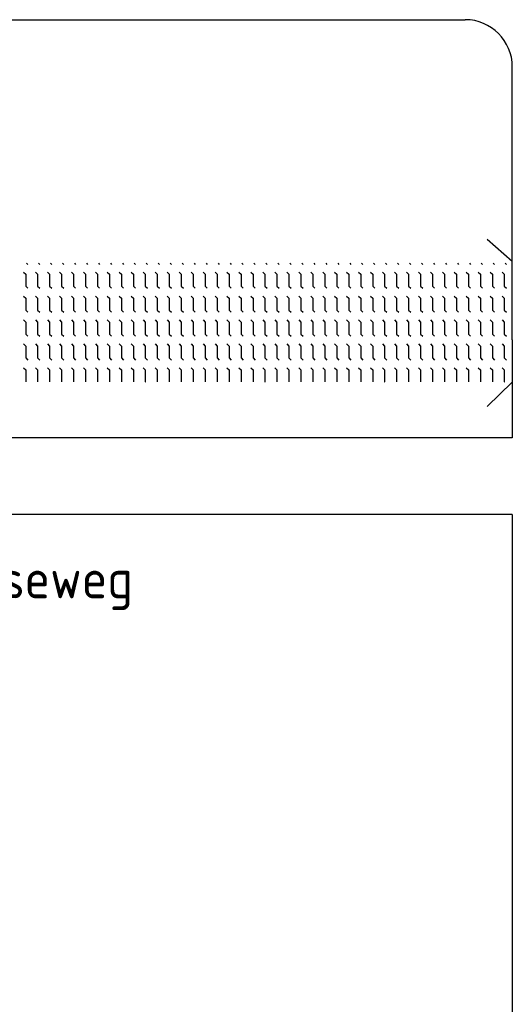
# Model space of a CAD drawing. Header units: metres. Extents: x 361 to 18396, y -7433 to 4904.
# Tile 24 of 30: x 11364 to 11564, y -166 to 232. Entities that reach past the tile are written whole.
import ezdxf

# ---------------------------------------------------------------- set-up
doc = ezdxf.new("R2010")
doc.units = ezdxf.units.M
doc.layers.add('VBL-XX-ONDERGROND', color=7, linetype='Continuous')
doc.styles.add('ISO', font='ISO.SHX')

# ---------------------------------------------------------------- blocks, each defined once
blk = doc.blocks.new('*X34')
at = {"color": 0}
for p, q in [((-832.2, 2673), (-824.7, 2680.5)), ((-775.5, 2653.5), (-762, 2667)), ((-762, 2667), (-685.8, 2667)), ((-685.8, 2667), (-672.3, 2680.5)), ((-623.1, 2653.5), (-609.6, 2667)), ((-609.6, 2667), (-533.4, 2667)), ((-533.4, 2667), (-519.9, 2680.5)), ((-470.7, 2653.5), (-457.2, 2667)), ((-457.2, 2667), (-381, 2667)), ((-381, 2667), (-367.5, 2680.5)), ((-318.3, 2653.5), (-304.8, 2667)), ((-304.8, 2667), (-228.6, 2667)), ((-228.6, 2667), (-215.1, 2680.5)), ((-165.9, 2653.5), (-152.4, 2667)), ((-152.4, 2667), (-76.2, 2667)), ((-76.2, 2667), (-76, 2667.2)), ((-832.2, 2596.8), (-824.7, 2604.3)), ((-775.5, 2577.3), (-762, 2590.8)), ((-762, 2590.8), (-685.8, 2590.8)), ((-685.8, 2590.8), (-672.3, 2604.3)), ((-623.1, 2577.3), (-609.6, 2590.8)), ((-609.6, 2590.8), (-533.4, 2590.8)), ((-533.4, 2590.8), (-519.9, 2604.3)), ((-470.7, 2577.3), (-457.2, 2590.8)), ((-457.2, 2590.8), (-381, 2590.8)), ((-381, 2590.8), (-367.5, 2604.3)), ((-318.3, 2577.3), (-304.8, 2590.8)), ((-304.8, 2590.8), (-228.6, 2590.8)), ((-228.6, 2590.8), (-215.1, 2604.3)), ((-165.9, 2577.3), (-152.4, 2590.8)), ((-152.4, 2590.8), (-76.2, 2590.8)), ((-76.2, 2590.8), (-76, 2591)), ((-832.2, 2520.6), (-824.7, 2528.1)), ((-775.5, 2501.1), (-762, 2514.6)), ((-762, 2514.6), (-685.8, 2514.6)), ((-685.8, 2514.6), (-672.3, 2528.1)), ((-623.1, 2501.1), (-609.6, 2514.6)), ((-609.6, 2514.6), (-533.4, 2514.6)), ((-533.4, 2514.6), (-519.9, 2528.1)), ((-470.7, 2501.1), (-457.2, 2514.6)), ((-457.2, 2514.6), (-381, 2514.6)), ((-381, 2514.6), (-367.5, 2528.1)), ((-318.3, 2501.1), (-304.8, 2514.6)), ((-304.8, 2514.6), (-228.6, 2514.6)), ((-228.6, 2514.6), (-215.1, 2528.1)), ((-165.9, 2501.1), (-152.4, 2514.6)), ((-152.4, 2514.6), (-76.2, 2514.6)), ((-76.2, 2514.6), (-76, 2514.8)), ((-832.2, 2444.4), (-824.7, 2451.9)), ((-685.8, 2438.4), (-672.3, 2451.9)), ((-533.4, 2438.4), (-519.9, 2451.9)), ((-381, 2438.4), (-367.5, 2451.9)), ((-228.6, 2438.4), (-215.1, 2451.9)), ((-775.5, 2424.9), (-762, 2438.4)), ((-762, 2438.4), (-685.8, 2438.4)), ((-623.1, 2424.9), (-609.6, 2438.4)), ((-609.6, 2438.4), (-533.4, 2438.4)), ((-470.7, 2424.9), (-457.2, 2438.4)), ((-457.2, 2438.4), (-381, 2438.4)), ((-318.3, 2424.9), (-304.8, 2438.4)), ((-304.8, 2438.4), (-228.6, 2438.4)), ((-165.9, 2424.9), (-152.4, 2438.4)), ((-152.4, 2438.4), (-76.2, 2438.4)), ((-76.2, 2438.4), (-76, 2438.6)), ((-832.2, 2368.2), (-824.7, 2375.7)), ((-775.5, 2348.7), (-762, 2362.2)), ((-762, 2362.2), (-685.8, 2362.2)), ((-685.8, 2362.2), (-672.3, 2375.7)), ((-623.1, 2348.7), (-609.6, 2362.2)), ((-609.6, 2362.2), (-533.4, 2362.2)), ((-533.4, 2362.2), (-519.9, 2375.7)), ((-470.7, 2348.7), (-457.2, 2362.2)), ((-457.2, 2362.2), (-381, 2362.2)), ((-381, 2362.2), (-367.5, 2375.7)), ((-318.3, 2348.7), (-304.8, 2362.2)), ((-304.8, 2362.2), (-228.6, 2362.2)), ((-228.6, 2362.2), (-215.1, 2375.7)), ((-165.9, 2348.7), (-152.4, 2362.2)), ((-152.4, 2362.2), (-76.2, 2362.2)), ((-76.2, 2362.2), (-76, 2362.4)), ((-832.2, 2292), (-824.7, 2299.5)), ((-775.5, 2272.5), (-762, 2286)), ((-762, 2286), (-685.8, 2286)), ((-685.8, 2286), (-672.3, 2299.5)), ((-623.1, 2272.5), (-609.6, 2286)), ((-609.6, 2286), (-533.4, 2286)), ((-533.4, 2286), (-519.9, 2299.5)), ((-470.7, 2272.5), (-457.2, 2286)), ((-457.2, 2286), (-381, 2286)), ((-381, 2286), (-367.5, 2299.5)), ((-318.3, 2272.5), (-304.8, 2286)), ((-304.8, 2286), (-228.6, 2286)), ((-228.6, 2286), (-215.1, 2299.5)), ((-165.9, 2272.5), (-152.4, 2286)), ((-152.4, 2286), (-76.2, 2286)), ((-76.2, 2286), (-76, 2286.2)), ((-832.2, 2215.8), (-824.7, 2223.3)), ((-775.5, 2196.3), (-762, 2209.8)), ((-762, 2209.8), (-685.8, 2209.8)), ((-685.8, 2209.8), (-672.3, 2223.3)), ((-623.1, 2196.3), (-609.6, 2209.8)), ((-609.6, 2209.8), (-533.4, 2209.8)), ((-533.4, 2209.8), (-519.9, 2223.3)), ((-470.7, 2196.3), (-457.2, 2209.8)), ((-457.2, 2209.8), (-381, 2209.8)), ((-381, 2209.8), (-367.5, 2223.3)), ((-318.3, 2196.3), (-304.8, 2209.8)), ((-304.8, 2209.8), (-228.6, 2209.8)), ((-228.6, 2209.8), (-215.1, 2223.3)), ((-165.9, 2196.3), (-152.4, 2209.8)), ((-152.4, 2209.8), (-76.2, 2209.8)), ((-76.2, 2209.8), (-76, 2210)), ((-832.2, 2139.6), (-824.7, 2147.1)), ((-775.5, 2120.1), (-762, 2133.6)), ((-762, 2133.6), (-685.8, 2133.6)), ((-685.8, 2133.6), (-672.3, 2147.1)), ((-623.1, 2120.1), (-609.6, 2133.6)), ((-609.6, 2133.6), (-533.4, 2133.6)), ((-533.4, 2133.6), (-519.9, 2147.1)), ((-470.7, 2120.1), (-457.2, 2133.6)), ((-457.2, 2133.6), (-381, 2133.6)), ((-381, 2133.6), (-367.5, 2147.1)), ((-318.3, 2120.1), (-304.8, 2133.6)), ((-304.8, 2133.6), (-228.6, 2133.6)), ((-228.6, 2133.6), (-215.1, 2147.1)), ((-165.9, 2120.1), (-152.4, 2133.6)), ((-152.4, 2133.6), (-76.2, 2133.6)), ((-76.2, 2133.6), (-76, 2133.8)), ((-832.2, 2063.4), (-824.7, 2070.9)), ((-685.8, 2057.4), (-672.3, 2070.9)), ((-533.4, 2057.4), (-519.9, 2070.9)), ((-381, 2057.4), (-367.5, 2070.9)), ((-228.6, 2057.4), (-215.1, 2070.9)), ((-775.5, 2043.9), (-762, 2057.4)), ((-762, 2057.4), (-685.8, 2057.4)), ((-623.1, 2043.9), (-609.6, 2057.4)), ((-609.6, 2057.4), (-533.4, 2057.4)), ((-470.7, 2043.9), (-457.2, 2057.4)), ((-457.2, 2057.4), (-381, 2057.4)), ((-318.3, 2043.9), (-304.8, 2057.4)), ((-304.8, 2057.4), (-228.6, 2057.4)), ((-165.9, 2043.9), (-152.4, 2057.4)), ((-152.4, 2057.4), (-76.2, 2057.4)), ((-76.2, 2057.4), (-76, 2057.6)), ((-832.2, 1987.2), (-824.7, 1994.7)), ((-775.5, 1967.7), (-762, 1981.2)), ((-762, 1981.2), (-685.8, 1981.2)), ((-685.8, 1981.2), (-672.3, 1994.7)), ((-623.1, 1967.7), (-609.6, 1981.2)), ((-609.6, 1981.2), (-533.4, 1981.2)), ((-533.4, 1981.2), (-519.9, 1994.7)), ((-470.7, 1967.7), (-457.2, 1981.2)), ((-457.2, 1981.2), (-381, 1981.2)), ((-381, 1981.2), (-367.5, 1994.7)), ((-318.3, 1967.7), (-304.8, 1981.2)), ((-304.8, 1981.2), (-228.6, 1981.2)), ((-228.6, 1981.2), (-215.1, 1994.7)), ((-165.9, 1967.7), (-152.4, 1981.2)), ((-152.4, 1981.2), (-76.2, 1981.2)), ((-76.2, 1981.2), (-76, 1981.4)), ((-832.2, 1911), (-824.7, 1918.5)), ((-775.5, 1891.5), (-762, 1905)), ((-762, 1905), (-685.8, 1905)), ((-685.8, 1905), (-672.3, 1918.5)), ((-623.1, 1891.5), (-609.6, 1905)), ((-609.6, 1905), (-533.4, 1905)), ((-533.4, 1905), (-519.9, 1918.5)), ((-470.7, 1891.5), (-457.2, 1905)), ((-457.2, 1905), (-381, 1905)), ((-381, 1905), (-367.5, 1918.5)), ((-318.3, 1891.5), (-304.8, 1905)), ((-304.8, 1905), (-228.6, 1905)), ((-228.6, 1905), (-215.1, 1918.5)), ((-165.9, 1891.5), (-152.4, 1905)), ((-152.4, 1905), (-76.2, 1905)), ((-76.2, 1905), (-76, 1905.2)), ((-832.2, 1834.8), (-824.7, 1842.3)), ((-775.5, 1815.3), (-762, 1828.8)), ((-762, 1828.8), (-685.8, 1828.8)), ((-685.8, 1828.8), (-672.3, 1842.3)), ((-623.1, 1815.3), (-609.6, 1828.8)), ((-609.6, 1828.8), (-533.4, 1828.8)), ((-533.4, 1828.8), (-519.9, 1842.3)), ((-470.7, 1815.3), (-457.2, 1828.8)), ((-457.2, 1828.8), (-381, 1828.8)), ((-381, 1828.8), (-367.5, 1842.3)), ((-318.3, 1815.3), (-304.8, 1828.8)), ((-304.8, 1828.8), (-228.6, 1828.8)), ((-228.6, 1828.8), (-215.1, 1842.3)), ((-165.9, 1815.3), (-152.4, 1828.8)), ((-152.4, 1828.8), (-76.2, 1828.8)), ((-76.2, 1828.8), (-76, 1829)), ((-832.2, 1758.6), (-824.7, 1766.1)), ((-685.8, 1752.6), (-672.3, 1766.1)), ((-533.4, 1752.6), (-519.9, 1766.1)), ((-381, 1752.6), (-367.5, 1766.1)), ((-228.6, 1752.6), (-215.1, 1766.1)), ((-775.5, 1739.1), (-762, 1752.6)), ((-762, 1752.6), (-685.8, 1752.6)), ((-623.1, 1739.1), (-609.6, 1752.6)), ((-609.6, 1752.6), (-533.4, 1752.6)), ((-470.7, 1739.1), (-457.2, 1752.6)), ((-457.2, 1752.6), (-381, 1752.6)), ((-318.3, 1739.1), (-304.8, 1752.6)), ((-304.8, 1752.6), (-228.6, 1752.6)), ((-165.9, 1739.1), (-152.4, 1752.6)), ((-152.4, 1752.6), (-76.2, 1752.6)), ((-76.2, 1752.6), (-76, 1752.8)), ((-832.2, 1682.4), (-824.7, 1689.9)), ((-775.5, 1662.9), (-762, 1676.4)), ((-762, 1676.4), (-685.8, 1676.4)), ((-685.8, 1676.4), (-672.3, 1689.9)), ((-623.1, 1662.9), (-609.6, 1676.4)), ((-609.6, 1676.4), (-533.4, 1676.4)), ((-533.4, 1676.4), (-519.9, 1689.9)), ((-470.7, 1662.9), (-457.2, 1676.4)), ((-457.2, 1676.4), (-381, 1676.4)), ((-381, 1676.4), (-367.5, 1689.9)), ((-318.3, 1662.9), (-304.8, 1676.4)), ((-304.8, 1676.4), (-228.6, 1676.4)), ((-228.6, 1676.4), (-215.1, 1689.9)), ((-165.9, 1662.9), (-152.4, 1676.4)), ((-152.4, 1676.4), (-76.2, 1676.4)), ((-76.2, 1676.4), (-76, 1676.6)), ((-832.2, 1606.2), (-824.7, 1613.7)), ((-775.5, 1586.7), (-762, 1600.2)), ((-762, 1600.2), (-685.8, 1600.2)), ((-685.8, 1600.2), (-672.3, 1613.7)), ((-623.1, 1586.7), (-609.6, 1600.2)), ((-609.6, 1600.2), (-533.4, 1600.2)), ((-533.4, 1600.2), (-519.9, 1613.7)), ((-470.7, 1586.7), (-457.2, 1600.2)), ((-457.2, 1600.2), (-381, 1600.2)), ((-381, 1600.2), (-367.5, 1613.7)), ((-318.3, 1586.7), (-304.8, 1600.2)), ((-304.8, 1600.2), (-228.6, 1600.2)), ((-228.6, 1600.2), (-215.1, 1613.7)), ((-165.9, 1586.7), (-152.4, 1600.2)), ((-152.4, 1600.2), (-76.2, 1600.2)), ((-76.2, 1600.2), (-76, 1600.4)), ((-832.2, 1530), (-824.7, 1537.5)), ((-775.5, 1510.5), (-762, 1524)), ((-762, 1524), (-685.8, 1524)), ((-685.8, 1524), (-672.3, 1537.5)), ((-623.1, 1510.5), (-609.6, 1524)), ((-609.6, 1524), (-533.4, 1524)), ((-533.4, 1524), (-519.9, 1537.5)), ((-470.7, 1510.5), (-457.2, 1524)), ((-457.2, 1524), (-381, 1524)), ((-381, 1524), (-367.5, 1537.5)), ((-318.3, 1510.5), (-304.8, 1524)), ((-304.8, 1524), (-228.6, 1524)), ((-228.6, 1524), (-215.1, 1537.5)), ((-165.9, 1510.5), (-152.4, 1524)), ((-152.4, 1524), (-76.2, 1524)), ((-76.2, 1524), (-76, 1524.2)), ((-832.2, 1453.8), (-824.7, 1461.3)), ((-775.5, 1434.3), (-762, 1447.8)), ((-762, 1447.8), (-685.8, 1447.8)), ((-685.8, 1447.8), (-672.3, 1461.3)), ((-623.1, 1434.3), (-609.6, 1447.8)), ((-609.6, 1447.8), (-533.4, 1447.8)), ((-533.4, 1447.8), (-519.9, 1461.3)), ((-470.7, 1434.3), (-457.2, 1447.8)), ((-457.2, 1447.8), (-381, 1447.8)), ((-381, 1447.8), (-367.5, 1461.3)), ((-318.3, 1434.3), (-304.8, 1447.8)), ((-304.8, 1447.8), (-228.6, 1447.8)), ((-228.6, 1447.8), (-215.1, 1461.3)), ((-165.9, 1434.3), (-152.4, 1447.8)), ((-152.4, 1447.8), (-76.2, 1447.8)), ((-76.2, 1447.8), (-76, 1448)), ((-832.2, 1377.6), (-824.7, 1385.1)), ((-685.8, 1371.6), (-672.3, 1385.1)), ((-533.4, 1371.6), (-519.9, 1385.1)), ((-381, 1371.6), (-367.5, 1385.1)), ((-228.6, 1371.6), (-215.1, 1385.1)), ((-775.5, 1358.1), (-762, 1371.6)), ((-762, 1371.6), (-685.8, 1371.6)), ((-623.1, 1358.1), (-609.6, 1371.6)), ((-609.6, 1371.6), (-533.4, 1371.6)), ((-470.7, 1358.1), (-457.2, 1371.6)), ((-457.2, 1371.6), (-381, 1371.6)), ((-318.3, 1358.1), (-304.8, 1371.6)), ((-304.8, 1371.6), (-228.6, 1371.6)), ((-165.9, 1358.1), (-152.4, 1371.6)), ((-152.4, 1371.6), (-76.2, 1371.6)), ((-76.2, 1371.6), (-76, 1371.8)), ((-832.2, 1301.4), (-824.7, 1308.9)), ((-775.5, 1281.9), (-762, 1295.4)), ((-762, 1295.4), (-685.8, 1295.4)), ((-685.8, 1295.4), (-672.3, 1308.9)), ((-623.1, 1281.9), (-609.6, 1295.4)), ((-609.6, 1295.4), (-533.4, 1295.4)), ((-533.4, 1295.4), (-519.9, 1308.9)), ((-470.7, 1281.9), (-457.2, 1295.4)), ((-457.2, 1295.4), (-381, 1295.4)), ((-381, 1295.4), (-367.5, 1308.9)), ((-318.3, 1281.9), (-304.8, 1295.4)), ((-304.8, 1295.4), (-228.6, 1295.4)), ((-228.6, 1295.4), (-215.1, 1308.9)), ((-165.9, 1281.9), (-152.4, 1295.4)), ((-152.4, 1295.4), (-76.2, 1295.4)), ((-76.2, 1295.4), (-76, 1295.6)), ((-832.2, 1225.2), (-824.7, 1232.7)), ((-775.5, 1205.7), (-762, 1219.2)), ((-762, 1219.2), (-685.8, 1219.2)), ((-685.8, 1219.2), (-672.3, 1232.7)), ((-623.1, 1205.7), (-609.6, 1219.2)), ((-609.6, 1219.2), (-533.4, 1219.2)), ((-533.4, 1219.2), (-519.9, 1232.7)), ((-470.7, 1205.7), (-457.2, 1219.2)), ((-457.2, 1219.2), (-381, 1219.2)), ((-381, 1219.2), (-367.5, 1232.7)), ((-318.3, 1205.7), (-304.8, 1219.2)), ((-304.8, 1219.2), (-228.6, 1219.2)), ((-228.6, 1219.2), (-215.1, 1232.7)), ((-165.9, 1205.7), (-152.4, 1219.2)), ((-152.4, 1219.2), (-76.2, 1219.2)), ((-76.2, 1219.2), (-76, 1219.4)), ((-832.2, 1149), (-824.7, 1156.5)), ((-775.5, 1129.5), (-762, 1143)), ((-762, 1143), (-685.8, 1143)), ((-685.8, 1143), (-672.3, 1156.5)), ((-623.1, 1129.5), (-609.6, 1143)), ((-609.6, 1143), (-533.4, 1143)), ((-533.4, 1143), (-519.9, 1156.5)), ((-470.7, 1129.5), (-457.2, 1143)), ((-457.2, 1143), (-381, 1143)), ((-381, 1143), (-367.5, 1156.5)), ((-318.3, 1129.5), (-304.8, 1143)), ((-304.8, 1143), (-228.6, 1143)), ((-228.6, 1143), (-215.1, 1156.5)), ((-165.9, 1129.5), (-152.4, 1143)), ((-152.4, 1143), (-76.2, 1143)), ((-76.2, 1143), (-76, 1143.2)), ((-832.2, 1072.8), (-824.7, 1080.3)), ((-775.5, 1053.3), (-762, 1066.8)), ((-762, 1066.8), (-685.8, 1066.8)), ((-685.8, 1066.8), (-672.3, 1080.3)), ((-623.1, 1053.3), (-609.6, 1066.8)), ((-609.6, 1066.8), (-533.4, 1066.8)), ((-533.4, 1066.8), (-519.9, 1080.3)), ((-470.7, 1053.3), (-457.2, 1066.8)), ((-457.2, 1066.8), (-381, 1066.8)), ((-381, 1066.8), (-367.5, 1080.3)), ((-318.3, 1053.3), (-304.8, 1066.8)), ((-304.8, 1066.8), (-228.6, 1066.8)), ((-228.6, 1066.8), (-215.1, 1080.3)), ((-165.9, 1053.3), (-152.4, 1066.8)), ((-152.4, 1066.8), (-76.2, 1066.8)), ((-76.2, 1066.8), (-76, 1067)), ((-832.2, 996.6), (-824.7, 1004.1)), ((-685.8, 990.6), (-672.3, 1004.1)), ((-533.4, 990.6), (-519.9, 1004.1)), ((-381, 990.6), (-367.5, 1004.1)), ((-228.6, 990.6), (-215.1, 1004.1)), ((-775.5, 977.1), (-762, 990.6)), ((-762, 990.6), (-685.8, 990.6)), ((-623.1, 977.1), (-609.6, 990.6)), ((-609.6, 990.6), (-533.4, 990.6)), ((-470.7, 977.1), (-457.2, 990.6)), ((-457.2, 990.6), (-381, 990.6)), ((-318.3, 977.1), (-304.8, 990.6)), ((-304.8, 990.6), (-228.6, 990.6)), ((-165.9, 977.1), (-152.4, 990.6)), ((-152.4, 990.6), (-76.2, 990.6)), ((-76.2, 990.6), (-76, 990.8)), ((-832.2, 920.4), (-824.7, 927.9)), ((-775.5, 900.9), (-762, 914.4)), ((-762, 914.4), (-685.8, 914.4)), ((-685.8, 914.4), (-672.3, 927.9)), ((-623.1, 900.9), (-609.6, 914.4)), ((-609.6, 914.4), (-533.4, 914.4)), ((-533.4, 914.4), (-519.9, 927.9)), ((-470.7, 900.9), (-457.2, 914.4)), ((-457.2, 914.4), (-381, 914.4)), ((-381, 914.4), (-367.5, 927.9)), ((-318.3, 900.9), (-304.8, 914.4)), ((-304.8, 914.4), (-228.6, 914.4)), ((-228.6, 914.4), (-215.1, 927.9)), ((-165.9, 900.9), (-152.4, 914.4)), ((-152.4, 914.4), (-76.2, 914.4)), ((-76.2, 914.4), (-76, 914.6)), ((-832.2, 844.2), (-824.7, 851.7)), ((-775.5, 824.7), (-762, 838.2)), ((-762, 838.2), (-685.8, 838.2)), ((-685.8, 838.2), (-672.3, 851.7)), ((-623.1, 824.7), (-609.6, 838.2)), ((-609.6, 838.2), (-533.4, 838.2)), ((-533.4, 838.2), (-519.9, 851.7)), ((-470.7, 824.7), (-457.2, 838.2)), ((-457.2, 838.2), (-381, 838.2)), ((-381, 838.2), (-367.5, 851.7)), ((-318.3, 824.7), (-304.8, 838.2)), ((-304.8, 838.2), (-228.6, 838.2)), ((-228.6, 838.2), (-215.1, 851.7)), ((-165.9, 824.7), (-152.4, 838.2)), ((-152.4, 838.2), (-76.2, 838.2)), ((-76.2, 838.2), (-76, 838.4)), ((-832.2, 768), (-824.7, 775.5)), ((-775.5, 748.5), (-762, 762)), ((-762, 762), (-685.8, 762)), ((-685.8, 762), (-672.3, 775.5)), ((-623.1, 748.5), (-609.6, 762)), ((-609.6, 762), (-533.4, 762)), ((-533.4, 762), (-519.9, 775.5)), ((-470.7, 748.5), (-457.2, 762)), ((-457.2, 762), (-381, 762)), ((-381, 762), (-367.5, 775.5)), ((-318.3, 748.5), (-304.8, 762)), ((-304.8, 762), (-228.6, 762)), ((-228.6, 762), (-215.1, 775.5)), ((-165.9, 748.5), (-152.4, 762)), ((-152.4, 762), (-76.2, 762)), ((-76.2, 762), (-76, 762.2)), ((-832.2, 691.8), (-824.7, 699.3)), ((-685.8, 685.8), (-672.3, 699.3)), ((-533.4, 685.8), (-519.9, 699.3)), ((-381, 685.8), (-367.5, 699.3)), ((-228.6, 685.8), (-215.1, 699.3)), ((-775.5, 672.3), (-762, 685.8)), ((-762, 685.8), (-685.8, 685.8)), ((-623.1, 672.3), (-609.6, 685.8)), ((-609.6, 685.8), (-533.4, 685.8)), ((-470.7, 672.3), (-457.2, 685.8)), ((-457.2, 685.8), (-381, 685.8)), ((-318.3, 672.3), (-304.8, 685.8)), ((-304.8, 685.8), (-228.6, 685.8)), ((-165.9, 672.3), (-152.4, 685.8)), ((-152.4, 685.8), (-76.2, 685.8)), ((-76.2, 685.8), (-76, 686)), ((-832.2, 615.6), (-824.7, 623.1)), ((-775.5, 596.1), (-762, 609.6)), ((-762, 609.6), (-685.8, 609.6)), ((-685.8, 609.6), (-672.3, 623.1)), ((-623.1, 596.1), (-609.6, 609.6)), ((-609.6, 609.6), (-533.4, 609.6)), ((-533.4, 609.6), (-519.9, 623.1)), ((-470.7, 596.1), (-457.2, 609.6)), ((-457.2, 609.6), (-381, 609.6)), ((-381, 609.6), (-367.5, 623.1)), ((-318.3, 596.1), (-304.8, 609.6)), ((-304.8, 609.6), (-228.6, 609.6)), ((-228.6, 609.6), (-215.1, 623.1)), ((-165.9, 596.1), (-152.4, 609.6)), ((-152.4, 609.6), (-76.2, 609.6)), ((-76.2, 609.6), (-76, 609.8)), ((-832.2, 539.4), (-824.7, 546.9)), ((-775.5, 519.9), (-762, 533.4)), ((-762, 533.4), (-685.8, 533.4)), ((-685.8, 533.4), (-672.3, 546.9)), ((-623.1, 519.9), (-609.6, 533.4)), ((-609.6, 533.4), (-533.4, 533.4)), ((-533.4, 533.4), (-519.9, 546.9)), ((-470.7, 519.9), (-457.2, 533.4)), ((-457.2, 533.4), (-381, 533.4)), ((-381, 533.4), (-367.5, 546.9)), ((-318.3, 519.9), (-304.8, 533.4)), ((-304.8, 533.4), (-228.6, 533.4)), ((-228.6, 533.4), (-215.1, 546.9)), ((-165.9, 519.9), (-152.4, 533.4)), ((-152.4, 533.4), (-76.2, 533.4)), ((-76.2, 533.4), (-76, 533.6)), ((-832.2, 463.2), (-824.7, 470.7)), ((-775.5, 443.7), (-762, 457.2)), ((-762, 457.2), (-685.8, 457.2)), ((-685.8, 457.2), (-672.3, 470.7)), ((-623.1, 443.7), (-609.6, 457.2)), ((-609.6, 457.2), (-533.4, 457.2)), ((-533.4, 457.2), (-519.9, 470.7)), ((-470.7, 443.7), (-457.2, 457.2)), ((-457.2, 457.2), (-381, 457.2)), ((-381, 457.2), (-367.5, 470.7)), ((-318.3, 443.7), (-304.8, 457.2)), ((-304.8, 457.2), (-228.6, 457.2)), ((-228.6, 457.2), (-215.1, 470.7)), ((-165.9, 443.7), (-152.4, 457.2)), ((-152.4, 457.2), (-76.2, 457.2)), ((-76.2, 457.2), (-76, 457.4)), ((-832.2, 387), (-824.7, 394.5)), ((-775.5, 367.5), (-762, 381)), ((-762, 381), (-685.8, 381)), ((-685.8, 381), (-672.3, 394.5)), ((-623.1, 367.5), (-609.6, 381)), ((-609.6, 381), (-533.4, 381)), ((-533.4, 381), (-519.9, 394.5)), ((-470.7, 367.5), (-457.2, 381)), ((-457.2, 381), (-381, 381)), ((-381, 381), (-367.5, 394.5)), ((-318.3, 367.5), (-304.8, 381)), ((-304.8, 381), (-228.6, 381)), ((-228.6, 381), (-215.1, 394.5)), ((-165.9, 367.5), (-152.4, 381)), ((-152.4, 381), (-76.2, 381)), ((-76.2, 381), (-76, 381.2)), ((-832.2, 310.8), (-824.7, 318.3)), ((-685.8, 304.8), (-672.3, 318.3)), ((-533.4, 304.8), (-519.9, 318.3)), ((-381, 304.8), (-367.5, 318.3)), ((-228.6, 304.8), (-215.1, 318.3)), ((-775.5, 291.3), (-762, 304.8)), ((-762, 304.8), (-685.8, 304.8)), ((-623.1, 291.3), (-609.6, 304.8)), ((-609.6, 304.8), (-533.4, 304.8)), ((-470.7, 291.3), (-457.2, 304.8)), ((-457.2, 304.8), (-381, 304.8)), ((-318.3, 291.3), (-304.8, 304.8)), ((-304.8, 304.8), (-228.6, 304.8)), ((-165.9, 291.3), (-152.4, 304.8)), ((-152.4, 304.8), (-76.2, 304.8)), ((-76.2, 304.8), (-76, 305)), ((-832.2, 234.6), (-824.7, 242.1)), ((-775.5, 215.1), (-762, 228.6)), ((-762, 228.6), (-685.8, 228.6)), ((-685.8, 228.6), (-672.3, 242.1)), ((-623.1, 215.1), (-609.6, 228.6)), ((-609.6, 228.6), (-533.4, 228.6)), ((-533.4, 228.6), (-519.9, 242.1)), ((-470.7, 215.1), (-457.2, 228.6)), ((-457.2, 228.6), (-381, 228.6)), ((-381, 228.6), (-367.5, 242.1)), ((-318.3, 215.1), (-304.8, 228.6)), ((-304.8, 228.6), (-228.6, 228.6)), ((-228.6, 228.6), (-215.1, 242.1)), ((-165.9, 215.1), (-152.4, 228.6)), ((-152.4, 228.6), (-76.2, 228.6)), ((-76.2, 228.6), (-76, 228.8)), ((-832.2, 158.4), (-824.7, 165.9)), ((-775.5, 138.9), (-762, 152.4)), ((-762, 152.4), (-685.8, 152.4)), ((-685.8, 152.4), (-672.3, 165.9)), ((-623.1, 138.9), (-609.6, 152.4)), ((-609.6, 152.4), (-533.4, 152.4)), ((-533.4, 152.4), (-519.9, 165.9)), ((-470.7, 138.9), (-457.2, 152.4)), ((-457.2, 152.4), (-381, 152.4)), ((-381, 152.4), (-367.5, 165.9)), ((-318.3, 138.9), (-304.8, 152.4)), ((-304.8, 152.4), (-228.6, 152.4)), ((-228.6, 152.4), (-215.1, 165.9)), ((-165.9, 138.9), (-152.4, 152.4)), ((-152.4, 152.4), (-76.2, 152.4)), ((-76.2, 152.4), (-76, 152.6)), ((-832.2, 82.2), (-824.7, 89.7)), ((-775.5, 62.7), (-762, 76.2)), ((-762, 76.2), (-685.8, 76.2)), ((-685.8, 76.2), (-672.3, 89.7)), ((-623.1, 62.7), (-609.6, 76.2)), ((-609.6, 76.2), (-533.4, 76.2)), ((-533.4, 76.2), (-519.9, 89.7)), ((-470.7, 62.7), (-457.2, 76.2)), ((-457.2, 76.2), (-381, 76.2)), ((-381, 76.2), (-367.5, 89.7)), ((-318.3, 62.7), (-304.8, 76.2)), ((-304.8, 76.2), (-228.6, 76.2)), ((-228.6, 76.2), (-215.1, 89.7)), ((-165.9, 62.7), (-152.4, 76.2)), ((-152.4, 76.2), (-76.2, 76.2)), ((-76.2, 76.2), (-76, 76.4)), ((-832.2, 6), (-824.7, 13.5)), ((-762, 0), (-685.8, 0)), ((-685.8, 0), (-672.3, 13.5)), ((-609.6, 0), (-533.4, 0)), ((-533.4, 0), (-519.9, 13.5)), ((-457.2, 0), (-381, 0)), ((-381, 0), (-367.5, 13.5)), ((-304.8, 0), (-228.6, 0)), ((-228.6, 0), (-215.1, 13.5)), ((-152.4, 0), (-76.2, 0)), ((-76.2, 0), (-76, 0.2)), ((-775.5, -13.5), (-762, 0)), ((-623.1, -13.5), (-609.6, 0)), ((-470.7, -13.5), (-457.2, 0)), ((-318.3, -13.5), (-304.8, 0)), ((-165.9, -13.5), (-152.4, 0)), ((-832.2, -70.2), (-824.7, -62.7)), ((-775.5, -89.7), (-762, -76.2)), ((-762, -76.2), (-685.8, -76.2)), ((-685.8, -76.2), (-672.3, -62.7)), ((-623.1, -89.7), (-609.6, -76.2)), ((-609.6, -76.2), (-533.4, -76.2)), ((-533.4, -76.2), (-519.9, -62.7)), ((-470.7, -89.7), (-457.2, -76.2)), ((-457.2, -76.2), (-381, -76.2)), ((-381, -76.2), (-367.5, -62.7)), ((-318.3, -89.7), (-304.8, -76.2)), ((-304.8, -76.2), (-228.6, -76.2)), ((-228.6, -76.2), (-215.1, -62.7)), ((-165.9, -89.7), (-152.4, -76.2)), ((-152.4, -76.2), (-76.2, -76.2)), ((-76.2, -76.2), (-76, -76)), ((-832.2, -146.4), (-824.7, -138.9)), ((-775.5, -165.9), (-762, -152.4)), ((-762, -152.4), (-685.8, -152.4)), ((-685.8, -152.4), (-672.3, -138.9)), ((-623.1, -165.9), (-609.6, -152.4)), ((-609.6, -152.4), (-533.4, -152.4)), ((-533.4, -152.4), (-519.9, -138.9)), ((-470.7, -165.9), (-457.2, -152.4)), ((-457.2, -152.4), (-381, -152.4)), ((-381, -152.4), (-367.5, -138.9)), ((-318.3, -165.9), (-304.8, -152.4)), ((-304.8, -152.4), (-228.6, -152.4)), ((-228.6, -152.4), (-215.1, -138.9)), ((-165.9, -165.9), (-152.4, -152.4)), ((-152.4, -152.4), (-76.2, -152.4)), ((-76.2, -152.4), (-76, -152.2)), ((-832.2, -222.6), (-824.7, -215.1)), ((-775.5, -242.1), (-762, -228.6)), ((-762, -228.6), (-685.8, -228.6)), ((-685.8, -228.6), (-672.3, -215.1)), ((-623.1, -242.1), (-609.6, -228.6)), ((-609.6, -228.6), (-533.4, -228.6)), ((-533.4, -228.6), (-519.9, -215.1)), ((-470.7, -242.1), (-457.2, -228.6)), ((-457.2, -228.6), (-381, -228.6)), ((-381, -228.6), (-367.5, -215.1)), ((-318.3, -242.1), (-304.8, -228.6)), ((-304.8, -228.6), (-228.6, -228.6)), ((-228.6, -228.6), (-215.1, -215.1)), ((-165.9, -242.1), (-152.4, -228.6)), ((-152.4, -228.6), (-76.2, -228.6)), ((-76.2, -228.6), (-76, -228.4)), ((-832.2, -298.8), (-824.7, -291.3)), ((-775.5, -318.3), (-762, -304.8)), ((-762, -304.8), (-685.8, -304.8)), ((-685.8, -304.8), (-672.3, -291.3)), ((-623.1, -318.3), (-609.6, -304.8)), ((-609.6, -304.8), (-533.4, -304.8)), ((-533.4, -304.8), (-519.9, -291.3)), ((-470.7, -318.3), (-457.2, -304.8)), ((-457.2, -304.8), (-381, -304.8)), ((-381, -304.8), (-367.5, -291.3)), ((-318.3, -318.3), (-304.8, -304.8)), ((-304.8, -304.8), (-228.6, -304.8)), ((-228.6, -304.8), (-215.1, -291.3)), ((-165.9, -318.3), (-152.4, -304.8)), ((-152.4, -304.8), (-76.2, -304.8)), ((-76.2, -304.8), (-76, -304.6)), ((-832.2, -375), (-824.7, -367.5)), ((-685.8, -381), (-672.3, -367.5)), ((-533.4, -381), (-519.9, -367.5)), ((-381, -381), (-367.5, -367.5)), ((-228.6, -381), (-215.1, -367.5)), ((-775.5, -394.5), (-762, -381)), ((-762, -381), (-685.8, -381)), ((-623.1, -394.5), (-609.6, -381)), ((-609.6, -381), (-533.4, -381)), ((-470.7, -394.5), (-457.2, -381)), ((-457.2, -381), (-381, -381)), ((-318.3, -394.5), (-304.8, -381)), ((-304.8, -381), (-228.6, -381)), ((-165.9, -394.5), (-152.4, -381)), ((-152.4, -381), (-76.2, -381)), ((-76.2, -381), (-76, -380.8))]:
    blk.add_line(p, q, dxfattribs=at)

msp = doc.modelspace()

# ---------------------------------------------------------------- linework, layer by layer
at = {"layer": 'VBL-XX-ONDERGROND', "color": 7}
for p, q in [((11164.502, 232.447, 181985616.911), (11544.623, 232.447, 181985616.911)), ((11563.688, 194.241, 181985616.911), (11563.688, 213.381, 181985616.911)), ((11563.688, 102.869, 181985616.911), (11563.688, 194.241, 181985616.911)), ((11563.688, 134.57, 181985616.911), (11553.496, 143.484, 181985616.911)), ((11563.688, 102.869, 181985616.911), (11563.688, 63.261, 181985616.911)), ((11563.688, 85.816, 181985616.911), (11553.496, 75.972, 181985616.911)), ((11563.688, 63.261, 181985616.911), (11164.502, 63.261, 181985616.911)), ((11563.688, 32.247, 181985616.911), (11217.093, 32.247, 181985616.911)), ((11563.688, 32.247, 181985616.911), (11563.688, -439.886, 181985616.911))]:
    msp.add_line(p, q, dxfattribs=at)
msp.add_arc((11544.623, 213.381, 181985616.911), 19.066, 0, 90, dxfattribs=at)

# ---------------------------------------------------------------- block references
at = {"layer": 'VBL-XX-ONDERGROND', "color": 7, "xscale": 0.06355286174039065, "yscale": 0.06355286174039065, "zscale": 0.06355282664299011, "rotation": 270}
msp.add_blockref('*X34', (11390.953, 81.063, 181985616.911), dxfattribs=at)

# ---------------------------------------------------------------- texts
at = {"layer": 'VBL-XX-ONDERGROND', "color": 7, "style": 'ISO'}
msp.add_text('Boskoopseweg', height=15.88821, dxfattribs=at).set_placement((11282.855, -1.623, 181985616.911))

doc.saveas('drawing.dxf')
